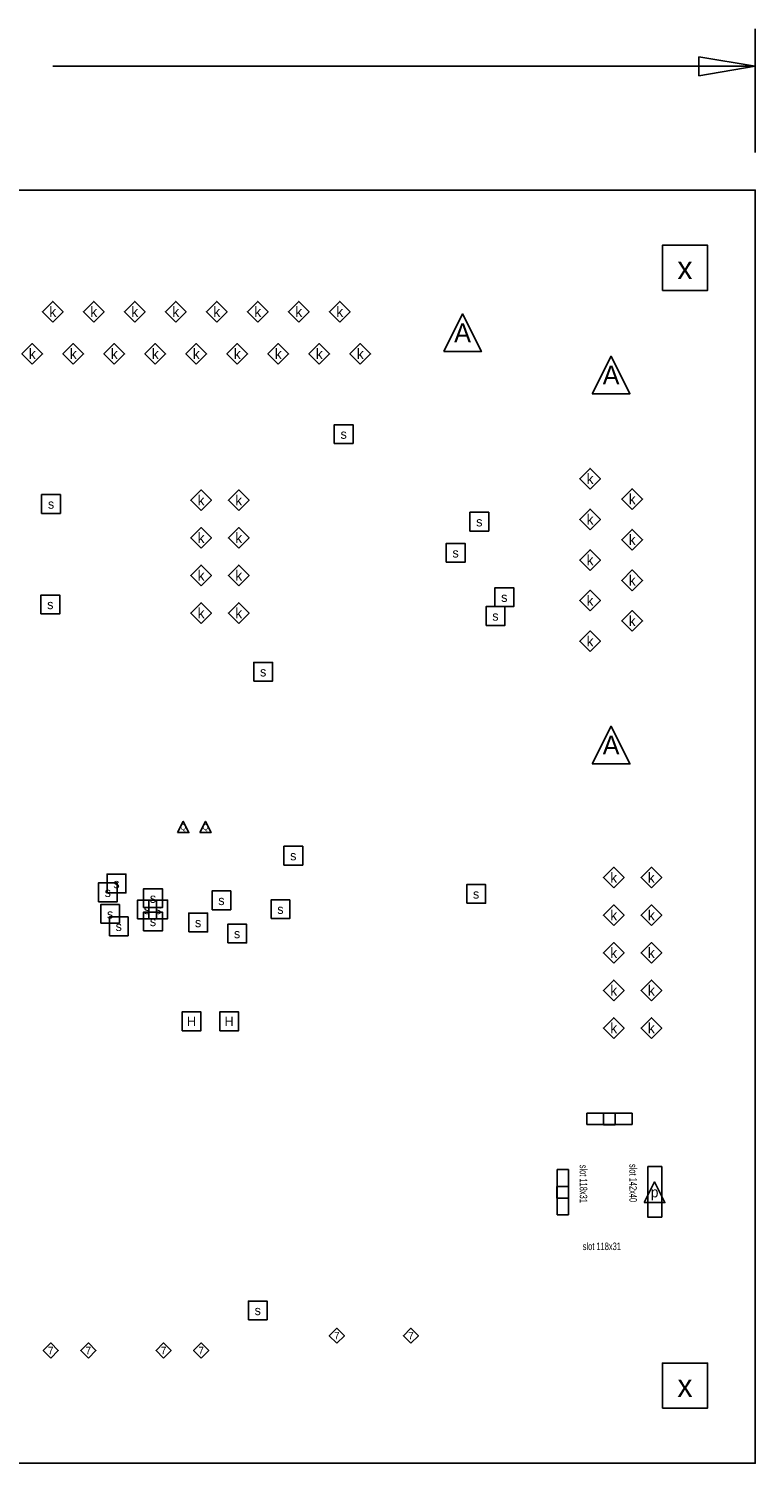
# Model space of a CAD drawing. Extents: x -104 to 533, y -93 to 357.
# Tile 4 of 7: x 52 to 101, y 0 to 97. Entities that reach past the tile are written whole.
import ezdxf
from ezdxf.enums import TextEntityAlignment as Align

# ---------------------------------------------------------------- set-up
doc = ezdxf.new("R2010")
doc.units = 0
for name, color, linetype in [('BOARD_GEOMETRY_DIMENSION', 7, 'CONTINUOUS'), ('BOARD_GEOMETRY_OUTLINE', 7, 'CONTINUOUS'), ('MANUFACTURING_NCDRILL_FIGURE', 7, 'CONTINUOUS')]:
    doc.layers.add(name, color=color, linetype=linetype)

msp = doc.modelspace()

# ---------------------------------------------------------------- linework, layer by layer
at = {"layer": 'BOARD_GEOMETRY_DIMENSION'}
for points in [[(101.000052, 88.540082), (101.000052, 96.90354)], [(97.190052, 93.72854), (101.000052, 94.36354), (97.190052, 94.99854), (97.190052, 93.72854)], [(53.57114, 94.36354), (101.000052, 94.36354)]]:
    msp.add_lwpolyline(points, dxfattribs=at)
for points in [[(89.627202, 22.8854), (92.675202, 22.8854), (92.675202, 23.6474), (89.627202, 23.6474), (89.627202, 22.8854)], [(87.620602, 19.8374), (87.620602, 16.7894), (88.382602, 16.7894), (88.382602, 19.8374)], [(93.742002, 20.0406), (93.742002, 16.637), (94.681802, 16.637), (94.681802, 20.0406)]]:
    msp.add_lwpolyline(points, close=True, dxfattribs=at)
at = {"layer": 'BOARD_GEOMETRY_OUTLINE'}
msp.add_lwpolyline([(0, 0), (101.000052, 0), (101.000052, 86.000082), (0, 86.000082), (0, 0)], dxfattribs=at)
at = {"layer": 'MANUFACTURING_NCDRILL_FIGURE'}
for points in [[(94.725998, 79.225902), (97.773998, 79.225902), (97.773998, 82.273902), (94.725998, 82.273902)], [(53.558694, 77.086206), (54.257194, 77.784706), (53.558694, 78.483206), (52.860194, 77.784706)], [(56.327294, 77.086206), (57.025794, 77.784706), (56.327294, 78.483206), (55.628794, 77.784706)], [(59.095894, 77.086206), (59.794394, 77.784706), (59.095894, 78.483206), (58.397394, 77.784706)], [(61.864494, 77.086206), (62.562994, 77.784706), (61.864494, 78.483206), (61.165994, 77.784706)], [(64.633094, 77.086206), (65.331594, 77.784706), (64.633094, 78.483206), (63.934594, 77.784706)], [(67.401694, 77.086206), (68.100194, 77.784706), (67.401694, 78.483206), (66.703194, 77.784706)], [(70.170294, 77.086206), (70.868794, 77.784706), (70.170294, 78.483206), (69.471794, 77.784706)], [(72.938894, 77.086206), (73.637394, 77.784706), (72.938894, 78.483206), (72.240394, 77.784706)], [(79.961994, 75.092306), (82.501994, 75.092306), (81.231994, 77.632306)], [(52.174394, 74.241406), (52.872894, 74.939906), (52.174394, 75.638406), (51.475894, 74.939906)], [(54.942994, 74.241406), (55.641494, 74.939906), (54.942994, 75.638406), (54.244494, 74.939906)], [(57.711594, 74.241406), (58.410094, 74.939906), (57.711594, 75.638406), (57.013094, 74.939906)], [(60.480194, 74.241406), (61.178694, 74.939906), (60.480194, 75.638406), (59.781694, 74.939906)], [(63.248794, 74.241406), (63.947294, 74.939906), (63.248794, 75.638406), (62.550294, 74.939906)], [(66.017394, 74.241406), (66.715894, 74.939906), (66.017394, 75.638406), (65.318894, 74.939906)], [(68.785994, 74.241406), (69.484494, 74.939906), (68.785994, 75.638406), (68.087494, 74.939906)], [(71.554594, 74.241406), (72.253094, 74.939906), (71.554594, 75.638406), (70.856094, 74.939906)], [(74.323194, 74.241406), (75.021694, 74.939906), (74.323194, 75.638406), (73.624694, 74.939906)], [(89.992454, 72.240394), (92.532454, 72.240394), (91.262454, 74.780394)], [(72.5678, 68.8848), (73.8378, 68.8848), (73.8378, 70.1548), (72.5678, 70.1548)], [(89.840054, 65.801494), (90.538554, 66.499994), (89.840054, 67.198494), (89.141554, 66.499994)], [(52.8066, 64.1604), (54.0766, 64.1604), (54.0766, 65.4304), (52.8066, 65.4304)], [(63.5762, 64.3509), (64.2747, 65.0494), (63.5762, 65.7479), (62.8777, 65.0494)], [(66.1162, 64.3509), (66.8147, 65.0494), (66.1162, 65.7479), (65.4177, 65.0494)], [(92.684854, 64.429894), (93.383354, 65.128394), (92.684854, 65.826894), (91.986354, 65.128394)], [(81.727548, 62.966092), (82.997548, 62.966092), (82.997548, 64.236092), (81.727548, 64.236092)], [(89.840054, 63.058294), (90.538554, 63.756794), (89.840054, 64.455294), (89.141554, 63.756794)], [(63.5762, 61.8109), (64.2747, 62.5094), (63.5762, 63.2079), (62.8777, 62.5094)], [(66.1162, 61.8109), (66.8147, 62.5094), (66.1162, 63.2079), (65.4177, 62.5094)], [(92.684854, 61.686694), (93.383354, 62.385194), (92.684854, 63.083694), (91.986354, 62.385194)], [(80.126332, 60.864496), (81.396332, 60.864496), (81.396332, 62.134496), (80.126332, 62.134496)], [(89.840054, 60.315094), (90.538554, 61.013594), (89.840054, 61.712094), (89.141554, 61.013594)], [(63.5762, 59.2709), (64.2747, 59.9694), (63.5762, 60.6679), (62.8777, 59.9694)], [(66.1162, 59.2709), (66.8147, 59.9694), (66.1162, 60.6679), (65.4177, 59.9694)], [(92.684854, 58.943494), (93.383354, 59.641994), (92.684854, 60.340494), (91.986354, 59.641994)], [(83.4136, 57.86628), (84.6836, 57.86628), (84.6836, 59.13628), (83.4136, 59.13628)], [(52.7558, 57.3786), (54.0258, 57.3786), (54.0258, 58.6486), (52.7558, 58.6486)], [(89.840054, 57.571894), (90.538554, 58.270394), (89.840054, 58.968894), (89.141554, 58.270394)], [(63.5762, 56.7309), (64.2747, 57.4294), (63.5762, 58.1279), (62.8777, 57.4294)], [(66.1162, 56.7309), (66.8147, 57.4294), (66.1162, 58.1279), (65.4177, 57.4294)], [(82.8167, 56.59882), (84.0867, 56.59882), (84.0867, 57.86882), (82.8167, 57.86882)], [(92.684854, 56.200294), (93.383354, 56.898794), (92.684854, 57.597294), (91.986354, 56.898794)], [(89.840054, 54.828694), (90.538554, 55.527194), (89.840054, 56.225694), (89.141554, 55.527194)], [(67.1322, 52.832), (68.4022, 52.832), (68.4022, 54.102), (67.1322, 54.102)], [(89.992454, 47.246794), (92.532454, 47.246794), (91.262454, 49.786794)], [(61.989462, 42.598848), (62.751462, 42.598848), (62.370462, 43.360848)], [(63.489332, 42.598848), (64.251332, 42.598848), (63.870332, 43.360848)], [(69.1642, 40.4114), (70.4342, 40.4114), (70.4342, 41.6814), (69.1642, 41.6814)], [(57.2262, 38.5318), (58.4962, 38.5318), (58.4962, 39.8018), (57.2262, 39.8018)], [(91.44, 38.861492), (92.1385, 39.559992), (91.44, 40.258492), (90.7415, 39.559992)], [(93.98, 38.861492), (94.6785, 39.559992), (93.98, 40.258492), (93.2815, 39.559992)], [(56.642, 37.9349), (57.912, 37.9349), (57.912, 39.2049), (56.642, 39.2049)], [(59.69, 37.5412), (60.96, 37.5412), (60.96, 38.8112), (59.69, 38.8112)], [(81.51114, 37.82568), (82.78114, 37.82568), (82.78114, 39.09568), (81.51114, 39.09568)], [(59.2836, 36.7792), (60.5536, 36.7792), (60.5536, 38.0492), (59.2836, 38.0492)], [(60.0456, 36.7792), (61.3156, 36.7792), (61.3156, 38.0492), (60.0456, 38.0492)], [(64.3128, 37.3888), (65.5828, 37.3888), (65.5828, 38.6588), (64.3128, 38.6588)], [(68.29552, 36.78936), (69.56552, 36.78936), (69.56552, 38.05936), (68.29552, 38.05936)], [(56.7944, 36.4744), (58.0644, 36.4744), (58.0644, 37.7444), (56.7944, 37.7444)], [(57.3786, 35.6362), (58.6486, 35.6362), (58.6486, 36.9062), (57.3786, 36.9062)], [(59.69, 35.9664), (60.96, 35.9664), (60.96, 37.2364), (59.69, 37.2364)], [(62.738, 35.89274), (64.008, 35.89274), (64.008, 37.16274), (62.738, 37.16274)], [(91.44, 36.321492), (92.1385, 37.019992), (91.44, 37.718492), (90.7415, 37.019992)], [(93.98, 36.321492), (94.6785, 37.019992), (93.98, 37.718492), (93.2815, 37.019992)], [(65.37198, 35.14598), (66.64198, 35.14598), (66.64198, 36.41598), (65.37198, 36.41598)], [(91.44, 33.781492), (92.1385, 34.479992), (91.44, 35.178492), (90.7415, 34.479992)], [(93.98, 33.781492), (94.6785, 34.479992), (93.98, 35.178492), (93.2815, 34.479992)], [(91.44, 31.241492), (92.1385, 31.939992), (91.44, 32.638492), (90.7415, 31.939992)], [(93.98, 31.241492), (94.6785, 31.939992), (93.98, 32.638492), (93.2815, 31.939992)], [(62.291722, 29.221938), (63.561722, 29.221938), (63.561722, 30.491938), (62.291722, 30.491938)], [(64.831722, 29.221938), (66.101722, 29.221938), (66.101722, 30.491938), (64.831722, 30.491938)], [(91.44, 28.701492), (92.1385, 29.399992), (91.44, 30.098492), (90.7415, 29.399992)], [(93.98, 28.701492), (94.6785, 29.399992), (93.98, 30.098492), (93.2815, 29.399992)], [(90.757502, 22.8727), (91.544902, 22.8727), (91.544902, 23.6601), (90.757502, 23.6601)], [(87.607902, 17.9197), (88.395302, 17.9197), (88.395302, 18.7071), (87.607902, 18.7071)], [(93.500702, 17.6149), (94.897702, 17.6149), (94.199202, 19.0119)], [(66.765424, 9.691624), (68.035424, 9.691624), (68.035424, 10.961624), (66.765424, 10.961624)], [(72.740012, 8.111998), (73.248012, 8.619998), (72.740012, 9.127998), (72.232012, 8.619998)], [(77.743812, 8.111998), (78.251812, 8.619998), (77.743812, 9.127998), (77.235812, 8.619998)], [(53.42001, 7.112), (53.92801, 7.62), (53.42001, 8.128), (52.91201, 7.62)], [(55.96001, 7.112), (56.46801, 7.62), (55.96001, 8.128), (55.45201, 7.62)], [(61.04001, 7.112), (61.54801, 7.62), (61.04001, 8.128), (60.53201, 7.62)], [(63.58001, 7.112), (64.08801, 7.62), (63.58001, 8.128), (63.07201, 7.62)], [(94.725998, 3.725926), (97.773998, 3.725926), (97.773998, 6.773926), (94.725998, 6.773926)]]:
    msp.add_lwpolyline(points, close=True, dxfattribs=at)

# ---------------------------------------------------------------- texts
at = {"layer": 'BOARD_GEOMETRY_DIMENSION', "width": 0.65}
for s, p in [('slot 118x31', (89.1446, 20.167601)), ('slot 142x40', (92.497398, 20.218399))]:
    msp.add_text(s, height=0.508, rotation=270, dxfattribs=at).set_placement(p)
msp.add_text('slot 118x31', height=0.508, dxfattribs=at).set_placement((89.347801, 14.4018))
at = {"layer": 'MANUFACTURING_NCDRILL_FIGURE'}
for s, height, p in [('x', 1.524, (96.249998, 79.987902)), ('k', 0.6985, (53.558694, 77.435456)), ('k', 0.6985, (56.327294, 77.435456)), ('k', 0.6985, (59.095894, 77.435456)), ('k', 0.6985, (61.864494, 77.435456)), ('k', 0.6985, (64.633094, 77.435456)), ('k', 0.6985, (67.401694, 77.435456)), ('k', 0.6985, (70.170294, 77.435456)), ('k', 0.6985, (72.938894, 77.435456)), ('A', 1.27, (81.231994, 75.727306)), ('k', 0.6985, (52.174394, 74.590656)), ('k', 0.6985, (54.942994, 74.590656)), ('k', 0.6985, (57.711594, 74.590656)), ('k', 0.6985, (60.480194, 74.590656)), ('k', 0.6985, (63.248794, 74.590656)), ('k', 0.6985, (66.017394, 74.590656)), ('k', 0.6985, (68.785994, 74.590656)), ('k', 0.6985, (71.554594, 74.590656)), ('k', 0.6985, (74.323194, 74.590656)), ('A', 1.27, (91.262454, 72.875394)), ('s', 0.635, (73.2028, 69.2023)), ('k', 0.6985, (89.840054, 66.150744)), ('s', 0.635, (53.4416, 64.4779)), ('k', 0.6985, (63.5762, 64.70015)), ('k', 0.6985, (66.1162, 64.70015)), ('k', 0.6985, (92.684854, 64.779144)), ('k', 0.6985, (89.840054, 63.407544)), ('s', 0.635, (82.362548, 63.283592)), ('k', 0.6985, (63.5762, 62.16015)), ('k', 0.6985, (66.1162, 62.16015)), ('k', 0.6985, (92.684854, 62.035944)), ('s', 0.635, (80.761332, 61.181996)), ('k', 0.6985, (89.840054, 60.664344)), ('k', 0.6985, (63.5762, 59.62015)), ('k', 0.6985, (66.1162, 59.62015)), ('k', 0.6985, (92.684854, 59.292744)), ('s', 0.635, (53.3908, 57.6961)), ('s', 0.635, (84.0486, 58.18378)), ('k', 0.6985, (89.840054, 57.921144)), ('k', 0.6985, (63.5762, 57.08015)), ('k', 0.6985, (66.1162, 57.08015)), ('s', 0.635, (83.4517, 56.91632)), ('k', 0.6985, (92.684854, 56.549544)), ('k', 0.6985, (89.840054, 55.177944)), ('s', 0.635, (67.7672, 53.1495)), ('A', 1.27, (91.262454, 47.881794)), ('Q', 0.381, (62.370462, 42.789348)), ('Q', 0.381, (63.870332, 42.789348)), ('s', 0.635, (69.7992, 40.7289)), ('k', 0.6985, (91.44, 39.210742)), ('k', 0.6985, (93.98, 39.210742)), ('s', 0.635, (57.8612, 38.8493)), ('s', 0.635, (57.277, 38.2524)), ('s', 0.635, (60.325, 37.8587)), ('s', 0.635, (64.9478, 37.7063)), ('s', 0.635, (82.14614, 38.14318)), ('s', 0.635, (57.4294, 36.7919)), ('s', 0.635, (59.9186, 37.0967)), ('s', 0.635, (60.6806, 37.0967)), ('s', 0.635, (68.93052, 37.10686)), ('k', 0.6985, (91.44, 36.670742)), ('k', 0.6985, (93.98, 36.670742)), ('s', 0.635, (58.0136, 35.9537)), ('s', 0.635, (60.325, 36.2839)), ('s', 0.635, (63.373, 36.21024)), ('s', 0.635, (66.00698, 35.46348)), ('k', 0.6985, (91.44, 34.130742)), ('k', 0.6985, (93.98, 34.130742)), ('k', 0.6985, (91.44, 31.590742)), ('k', 0.6985, (93.98, 31.590742)), ('H', 0.635, (62.926722, 29.539438)), ('H', 0.635, (65.466722, 29.539438)), ('k', 0.6985, (91.44, 29.050742)), ('k', 0.6985, (93.98, 29.050742)), ('p', 0.6985, (94.199202, 17.96415)), ('s', 0.635, (67.400424, 10.009124)), ('7', 0.508, (72.740012, 8.365998)), ('7', 0.508, (77.743812, 8.365998)), ('7', 0.508, (53.42001, 7.366)), ('7', 0.508, (55.96001, 7.366)), ('7', 0.508, (61.04001, 7.366)), ('7', 0.508, (63.58001, 7.366)), ('x', 1.524, (96.249998, 4.487926))]:
    msp.add_text(s, height=height, dxfattribs=at).set_placement(p, align=Align.CENTER)

doc.saveas('drawing.dxf')
